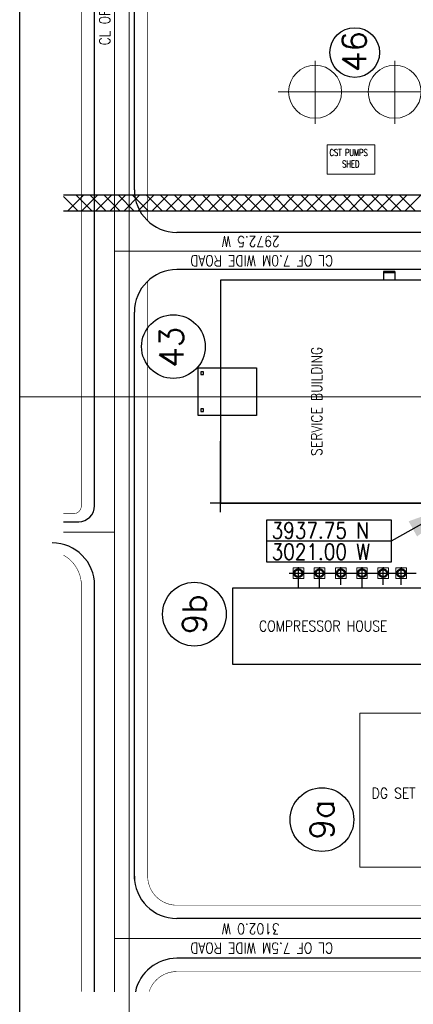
# Model space of a CAD drawing. Header units: inches. Extents: x 0 to 1564127, y -23460 to 23144100.
# Tile 57 of 215: x 239731 to 249010, y 174070 to 197257. Entities that reach past the tile are written whole.
import ezdxf
from ezdxf.enums import TextEntityAlignment as Align

# ---------------------------------------------------------------- set-up
doc = ezdxf.new("R2010")
doc.units = ezdxf.units.IN
doc.header["$LTSCALE"] = 1800
doc.header["$MEASUREMENT"] = 0
doc.linetypes.add('CENTER', pattern=[2, 1.25, -0.25, 0.25, -0.25])
doc.linetypes.add('CENTRE', pattern=[1.5, 0.75, -0.25, 0.25, -0.25])
doc.layers.get('0').update_dxf_attribs({"color": 253, "lineweight": 9})
for name, color, linetype in [('AIR RECEIVER', 241, 'Continuous'), ('AIR.LINE', 4, 'Continuous'), ('CEN', 2, 'CENTER'), ('CENTER', 10, 'CENTER'), ('COL', 1, 'Continuous'), ('DCL', 1, 'CENTER'), ('DIM', 4, 'Continuous'), ('DRYER', 3, 'Continuous'), ('GRID', 251, 'CENTER'), ('MOTHER PLOT$1$TEXT', 2, 'Continuous'), ('Road', 3, 'Continuous'), ('Road Sides', 11, 'Continuous'), ('TEXT', 3, 'Continuous'), ('WALL', 6, 'Continuous')]:
    doc.layers.add(name, color=color, linetype=linetype)
doc.layers.add('CL', color=8, linetype='CENTER', lineweight=15)
doc.layers.add('TRENCH-TRESTLE', color=6, linetype='Continuous', lineweight=30)
doc.styles.add('ROMANS', font='romans.shx')
doc.dimstyles.new('SSS', dxfattribs={"dimscale": 100, "dimtxt": 2.5, "dimasz": 3, "dimexe": 0.5, "dimexo": 0.5, "dimgap": 1, "dimtad": 1, "dimdec": 0, "dimdsep": 46, "dimtxsty": 'ROMANS', "dimcen": 4, "dimdle": 1.5, "dimclrd": 1, "dimclre": 1, "dimclrt": 3, "dimadec": 0, "dimazin": 0, "dimtfac": 0.2, "dimtdec": 0, "dimtix": 1, "dimtmove": 0, "dimatfit": 3, "dimfxl": 1, "dimtolj": 1, "dimtzin": 0, "dimarcsym": 0})

msp = doc.modelspace()

# ---------------------------------------------------------------- linework, layer by layer
at = {"color": 8, "linetype": 'CENTRE', "ltscale": 500}
for p, q in [((242309.91, 173469.02), (242309.91, 204198.35)), ((284165.89, 188372.48), (239730.81, 188372.48))]:
    msp.add_line(p, q, dxfattribs=at)
at = {"color": 8}
for p, q in [((246695.14, 196287.49, 271.2), (246695.14, 194808.21, 271.2)), ((248570.14, 196287.49, 271.2), (248570.14, 194808.21, 271.2)), ((249276.35, 195559.98, 271.2), (245825.35, 195559.98, 271.2)), ((246978.26, 194309.98, 271.2), (246978.26, 193622.48, 271.2)), ((248103.26, 194309.98, 271.2), (246978.26, 194309.98, 271.2)), ((248103.26, 193622.48, 271.2), (248103.26, 194309.98, 271.2)), ((246978.26, 193622.48, 271.2), (248103.26, 193622.48, 271.2))]:
    msp.add_line(p, q, dxfattribs=at)
at = {"color": 8, "linetype": 'ByBlock'}
for p, q in [((241106.75, 192747.21), (240763.22, 193090.74)), ((241233.03, 193122.48), (240857.75, 192747.2)), ((241438.19, 192747.22), (241062.93, 193122.48)), ((241564.49, 193122.48), (241189.22, 192747.21)), ((241769.64, 192747.23), (241394.39, 193122.48)), ((241895.94, 193122.48), (241520.68, 192747.22)), ((242101.08, 192747.24), (241725.84, 193122.48)), ((242227.4, 193122.48), (241852.15, 192747.24)), ((242432.53, 192747.25), (242057.3, 193122.48)), ((242558.85, 193122.48), (242183.62, 192747.25)), ((242763.98, 192747.27), (242388.76, 193122.48)), ((242890.31, 193122.48), (242515.08, 192747.26)), ((243095.42, 192747.28), (242720.21, 193122.48)), ((243221.77, 193122.48), (242846.55, 192747.27)), ((243426.87, 192747.29), (243051.67, 193122.48)), ((243553.22, 193122.48), (243178.02, 192747.28)), ((243758.31, 192747.3), (243383.12, 193122.48)), ((243884.68, 193122.48), (243509.48, 192747.29)), ((244089.76, 192747.31), (243714.58, 193122.48)), ((244216.14, 193122.48), (243840.95, 192747.3)), ((244421.2, 192747.32), (244046.04, 193122.48)), ((244547.59, 193122.48), (244172.42, 192747.31)), ((244752.65, 192747.33), (244377.49, 193122.48)), ((244879.05, 193122.48), (244503.89, 192747.32)), ((245084.09, 192747.34), (244708.95, 193122.48)), ((245210.51, 193122.48), (244835.35, 192747.33)), ((245415.54, 192747.35), (245040.41, 193122.48)), ((245541.96, 193122.48), (245166.82, 192747.34)), ((245746.99, 192747.36), (245371.86, 193122.48)), ((245873.42, 193122.48), (245498.29, 192747.35)), ((246078.43, 192747.37), (245703.32, 193122.48)), ((246204.87, 193122.48), (245829.75, 192747.36)), ((246409.88, 192747.38), (246034.78, 193122.48)), ((246536.33, 193122.48), (246161.22, 192747.38)), ((246741.32, 192747.39), (246366.23, 193122.48)), ((246867.79, 193122.48), (246492.69, 192747.39)), ((247072.77, 192747.4), (246697.69, 193122.48)), ((247199.24, 193122.48), (246824.16, 192747.4)), ((247404.21, 192747.42), (247029.14, 193122.48)), ((247530.7, 193122.48), (247155.62, 192747.41)), ((247735.66, 192747.43), (247360.6, 193122.48)), ((247862.16, 193122.48), (247487.09, 192747.42)), ((248067.1, 192747.44), (247692.06, 193122.48)), ((248193.61, 193122.48), (247818.56, 192747.43)), ((248398.55, 192747.45), (248023.51, 193122.48)), ((248525.07, 193122.48), (248150.02, 192747.44)), ((248730, 192747.46), (248354.97, 193122.48)), ((248856.52, 193122.48), (248481.49, 192747.45)), ((249061.44, 192747.47), (248686.43, 193122.48)), ((249187.98, 193122.48), (248812.96, 192747.46))]:
    msp.add_line(p, q, dxfattribs=at)
at = {"color": 8, "linetype": 'Continuous', "ltscale": 0.2}
for points in [[(246175.06, 184097.88), (246425.06, 184097.88), (246425.06, 184347.88), (246175.06, 184347.88)], [(246675.07, 184097.88), (246925.07, 184097.88), (246925.07, 184347.88), (246675.07, 184347.88)], [(247175.06, 184097.88), (247425.06, 184097.88), (247425.06, 184347.88), (247175.06, 184347.88)], [(247675.07, 184097.88), (247925.07, 184097.88), (247925.07, 184347.88), (247675.07, 184347.88)], [(248175.07, 184097.88), (248425.07, 184097.88), (248425.07, 184347.88), (248175.07, 184347.88)], [(248601.31, 184097.88), (248851.31, 184097.88), (248851.31, 184347.88), (248601.31, 184347.88)]]:
    msp.add_lwpolyline(points, close=True, dxfattribs=at)
at = {"color": 8}
msp.add_lwpolyline([(247747.53, 180926.1), (247747.53, 177301.1), (249497.53, 177301.1), (249497.53, 180926.1)], close=True, dxfattribs=at)
at = {"color": 8, "linetype": 'ByBlock'}
for centre in [(246695.14, 195559.98, 271.2), (248570.14, 195559.98, 271.2)]:
    msp.add_circle(centre, 625, dxfattribs=at)
at = {"layer": 'AIR RECEIVER', "color": 8}
for centre in [(246300.06, 184222.75), (246800.06, 184222.75), (247300.06, 184222.75), (247800.06, 184222.75), (248300.06, 184222.75), (248726.3, 184222.75)]:
    msp.add_circle(centre, 104.38, dxfattribs=at)
at = {"layer": 'AIR.LINE', "color": 8}
for p, q in [((246291.37, 184326.76, 0), (246291.38, 184342.48, 0)), ((246308.99, 184326.74, 0), (246308.99, 184342.48, 0)), ((246791.37, 184326.76, 0), (246791.38, 184342.48, 0)), ((246809, 184326.74, 0), (246809, 184342.48, 0)), ((247291.37, 184326.76, 0), (247291.38, 184342.48, 0)), ((247308.99, 184326.74, 0), (247308.99, 184342.48, 0)), ((247791.37, 184326.76, 0), (247791.38, 184342.48, 0)), ((247808.99, 184326.74, 0), (247808.99, 184342.48, 0)), ((248291.37, 184326.76, 0), (248291.38, 184342.48, 0)), ((248309, 184326.74, 0), (248309, 184342.48, 0)), ((248717.62, 184326.76, 0), (248717.62, 184342.48, 0)), ((248735.24, 184326.74, 0), (248735.24, 184342.48, 0))]:
    msp.add_line(p, q, dxfattribs=at)
at = {"layer": 'CEN', "color": 8, "linetype": 'CENTER', "ltscale": 10}
for p, q in [((246300.07, 183886.53), (246300.05, 184355.55)), ((246800.08, 183891.8), (246800.06, 184355.55)), ((247300.06, 183945.3), (247300.06, 184355.55)), ((247800.08, 183891.27), (247800.06, 184355.55)), ((248300.08, 183951.74), (248300.06, 184355.55)), ((248726.33, 183951.74), (248726.3, 184355.55)), ((246080.27, 184222.75), (249074.19, 184222.75))]:
    msp.add_line(p, q, dxfattribs=at)
at = {"layer": 'CENTER', "color": 8, "ltscale": 7}
for centre in [(246300.06, 184222.75), (246800.06, 184222.75), (246800.06, 184222.75), (247300.06, 184222.75), (247300.06, 184222.75), (247800.06, 184222.75), (248300.06, 184222.75), (248726.3, 184222.75)]:
    msp.add_circle(centre, 81.25, dxfattribs=at)
at = {"layer": 'CL', "color": 8, "ltscale": 100}
for p, q in [((241966.16, 174367.11), (241966.16, 201959.23)), ((288435.07, 191809.98), (241966.16, 191809.98)), ((240763.22, 185184.98), (241966.16, 185184.98)), ((288434.91, 175622.48), (241966.16, 175622.48))]:
    msp.add_line(p, q, dxfattribs=at)
at = {"layer": 'COL', "color": 8}
for points in [[(244002.41, 188966.24), (244002.41, 188903.74), (244064.91, 188903.74), (244064.91, 188966.24)], [(244002.41, 188091.24), (244002.41, 188028.74), (244064.91, 188028.74), (244064.91, 188091.24)]]:
    msp.add_lwpolyline(points, close=True, dxfattribs=at)
at = {"layer": 'DCL', "color": 8}
for p, q in [((246286.34, 184340.97, 0), (246286.34, 184346.91, 0)), ((246313.82, 184341.19, 0), (246313.82, 184346.91, 0)), ((246786.34, 184340.97, 0), (246786.34, 184346.91, 0)), ((246813.82, 184341.19, 0), (246813.82, 184346.91, 0)), ((247286.34, 184340.97, 0), (247286.34, 184346.91, 0)), ((247313.82, 184341.19, 0), (247313.82, 184346.91, 0)), ((247786.34, 184340.97, 0), (247786.34, 184346.91, 0)), ((247813.82, 184341.19, 0), (247813.82, 184346.91, 0)), ((248286.34, 184340.97, 0), (248286.34, 184346.91, 0)), ((248313.82, 184341.19, 0), (248313.82, 184346.91, 0)), ((248712.59, 184340.97, 0), (248712.59, 184346.91, 0)), ((248740.07, 184341.19, 0), (248740.07, 184346.91, 0))]:
    msp.add_line(p, q, dxfattribs=at)
at = {"layer": 'DIM'}
for points in [[(244466.16, 185872.49), (249341.16, 185872.35), (249341.16, 191122.49), (244466.16, 191122.49)], [(244750.08, 182079), (249350.08, 182079), (249350.08, 183866.5), (244750.08, 183866.5)]]:
    msp.add_lwpolyline(points, close=True, dxfattribs=at)
at = {"layer": 'DRYER', "color": 8}
for p, q in [((246284.2, 184345.37, 0), (246315.95, 184345.37, 0)), ((246284.2, 184342.48, 0), (246284.2, 184345.37, 0)), ((246315.95, 184342.48, 0), (246284.2, 184342.48, 0)), ((246287.79, 184345.37, 0), (246287.79, 184345.55, 0)), ((246312.37, 184345.55, 0), (246287.79, 184345.55, 0)), ((246312.37, 184345.37, 0), (246312.37, 184345.55, 0)), ((246315.95, 184345.37, 0), (246315.95, 184342.48, 0)), ((246784.2, 184345.37, 0), (246815.95, 184345.37, 0)), ((246784.2, 184342.48, 0), (246784.2, 184345.37, 0)), ((246815.95, 184342.48, 0), (246784.2, 184342.48, 0)), ((246787.79, 184345.37, 0), (246787.79, 184345.55, 0)), ((246812.37, 184345.55, 0), (246787.79, 184345.55, 0)), ((246812.37, 184345.37, 0), (246812.37, 184345.55, 0)), ((246815.95, 184345.37, 0), (246815.95, 184342.48, 0)), ((247284.2, 184345.37, 0), (247315.95, 184345.37, 0)), ((247284.2, 184342.48, 0), (247284.2, 184345.37, 0)), ((247315.95, 184342.48, 0), (247284.2, 184342.48, 0)), ((247287.79, 184345.37, 0), (247287.79, 184345.55, 0)), ((247312.37, 184345.55, 0), (247287.79, 184345.55, 0)), ((247312.37, 184345.37, 0), (247312.37, 184345.55, 0)), ((247315.95, 184345.37, 0), (247315.95, 184342.48, 0)), ((247784.2, 184345.37, 0), (247815.95, 184345.37, 0)), ((247784.2, 184342.48, 0), (247784.2, 184345.37, 0)), ((247815.95, 184342.48, 0), (247784.2, 184342.48, 0)), ((247787.79, 184345.37, 0), (247787.79, 184345.55, 0)), ((247812.37, 184345.55, 0), (247787.79, 184345.55, 0)), ((247812.37, 184345.37, 0), (247812.37, 184345.55, 0)), ((247815.95, 184345.37, 0), (247815.95, 184342.48, 0)), ((248284.21, 184345.37, 0), (248315.96, 184345.37, 0)), ((248284.21, 184342.48, 0), (248284.21, 184345.37, 0)), ((248315.96, 184342.48, 0), (248284.21, 184342.48, 0)), ((248287.79, 184345.37, 0), (248287.79, 184345.55, 0)), ((248312.37, 184345.55, 0), (248287.79, 184345.55, 0)), ((248312.37, 184345.37, 0), (248312.37, 184345.55, 0)), ((248315.96, 184345.37, 0), (248315.96, 184342.48, 0)), ((248710.45, 184345.37, 0), (248742.2, 184345.37, 0)), ((248710.45, 184342.48, 0), (248710.45, 184345.37, 0)), ((248742.2, 184342.48, 0), (248710.45, 184342.48, 0)), ((248714.04, 184345.37, 0), (248714.04, 184345.55, 0)), ((248738.62, 184345.55, 0), (248714.04, 184345.55, 0)), ((248738.62, 184345.37, 0), (248738.62, 184345.55, 0)), ((248742.2, 184345.37, 0), (248742.2, 184342.48, 0))]:
    msp.add_line(p, q, dxfattribs=at)
at = {"layer": 'GRID', "color": 8, "ltscale": 750}
for p, q in [((244466.16, 185663.24), (244466.16, 187335.34)), ((249828.6, 185872.49), (244223.6, 185872.49))]:
    msp.add_line(p, q, dxfattribs=at)
at = {"layer": 'MOTHER PLOT$1$TEXT', "color": 8}
for centre, radius in [((247628.26, 196484.2, 306.87), 584.97), ((243353.99, 189559.03, -65.33), 750), ((243848.66, 183257.81, -654.49), 750), ((246856.45, 178419.93, -350.38), 750)]:
    msp.add_circle(centre, radius, dxfattribs=at)
at = {"layer": 'Road', "color": 8, "ltscale": 100}
for p, q in [((241497.41, 185809.85), (241497.41, 201959.23)), ((242434.91, 193247.36), (242434.91, 201959.23)), ((242437.66, 177017.05), (242434.91, 190372.36)), ((240763.22, 185434.98), (241122.77, 185434.98)), ((241497.41, 174367.11), (241497.41, 183934.85)), ((249278.66, 176091.23), (243435.27, 176091.23)), ((252716.16, 175153.73), (243435.27, 175153.73))]:
    msp.add_line(p, q, dxfattribs=at)
at = {"layer": 'Road', "color": 8}
for p, q in [((286966.16, 192247.48), (243435.27, 192247.48)), ((286966.16, 191372.48), (243435.27, 191372.48))]:
    msp.add_line(p, q, dxfattribs=at)
at = {"layer": 'Road', "color": 8, "ltscale": 100}
for centre, radius, start, end in [((243434.91, 193247.48), 1000, 180, 270), ((241122.41, 185809.98, 0), 375, 270, 0), ((240497.41, 183934.98), 1000, 0, 90), ((243434.91, 177091.22), 1000, 180, 270), ((243434.91, 174153.72), 1000, 90, 167.679087)]:
    msp.add_arc(centre, radius, start, end, dxfattribs=at)
at = {"layer": 'Road', "color": 8}
msp.add_arc((243434.91, 190372.48), 1000, 90, 180, dxfattribs=at)
at = {"layer": 'Road Sides', "color": 161, "linetype": 'ByBlock'}
msp.add_line((248485.14, 184979.97), (245559.41, 184979.97), dxfattribs=at)
for points in [[(239730.81, 205032.15), (290733.64, 205032.15), (290733.64, 170189.07), (239730.81, 170189.07)], [(245559.41, 185481.07), (248485.14, 185481.07), (248485.14, 184478.88), (245559.41, 184478.88)]]:
    msp.add_lwpolyline(points, close=True, dxfattribs=at)
at = {"layer": 'Road Sides', "color": 8, "ltscale": 100, "const_width": 12.5}
for points in [[(241184.91, 185809.85), (241184.91, 201959.23)], [(242747.41, 192521.18), (242747.41, 201959.23)], [(242747.41, 177091.2), (242747.41, 191098.54)], [(241184.91, 174367.11), (241184.91, 184030.27)], [(250004.84, 176403.72), (243435.27, 176403.72)], [(253442.35, 174841.22), (243435.27, 174841.22)]]:
    msp.add_lwpolyline(points, dxfattribs=at)
for points in [[(240997.41, 185622.48, 0.41421356), (241184.91, 185809.98)], [(241184.91, 183934.98, 0.27380215), (240763.22, 184647.32, 0.27380215)]]:
    msp.add_lwpolyline(points, format="xyb", dxfattribs=at)
at = {"layer": 'Road Sides', "color": 8, "ltscale": 100, "const_width": 12.5, "elevation": 0}
msp.add_lwpolyline([(240763.22, 185622.48), (240997.77, 185622.48)], dxfattribs=at)
for points in [[(242747.41, 177091.2, 0.41421265), (243434.91, 176403.7)], [(243434.91, 174841.58, 0.32467532), (242781.25, 174367.11, 0.32467532)]]:
    msp.add_lwpolyline(points, format="xyb", dxfattribs=at)
at = {"layer": 'TRENCH-TRESTLE', "color": 8, "ltscale": 100}
for p, q in [((249903.66, 193122.48), (240763.22, 193122.48)), ((249528.66, 192747.48), (240763.22, 192747.48))]:
    msp.add_line(p, q, dxfattribs=at)
at = {"layer": 'WALL', "color": 8}
for p, q in [((248576.16, 191324.37), (248306.16, 191324.37)), ((248306.16, 191324.37), (248306.16, 191136.87)), ((248576.16, 191324.37), (248576.16, 191136.87)), ((248576.16, 191293.12), (248306.16, 191293.12)), ((244028.66, 188903.74), (244038.66, 188903.74)), ((244028.66, 188028.74), (244038.66, 188028.74))]:
    msp.add_line(p, q, dxfattribs=at)
msp.add_lwpolyline([(245309.91, 189055.62), (245309.91, 187939.37), (243939.91, 187939.37), (243939.91, 189055.62)], close=True, dxfattribs=at)

# ---------------------------------------------------------------- texts
at = {"color": 8, "style": 'ROMANS', "width": 0.724448}
for s, p in [('CST PUMPS', (247034.97, 194047.8, 271.2)), ('SHED', (247330.88, 193777.46, 271.2))]:
    msp.add_text(s, height=160.312, dxfattribs=at).set_placement(p)
at = {"layer": 'MOTHER PLOT$1$TEXT', "color": 8, "style": 'ROMANS'}
for s, p in [('46', (247618.29, 196505.83, 306.87)), ('43', (243308.27, 189542.86, -65.33)), ('9b', (243848.66, 183257.81, -654.49)), ('9a', (246856.45, 178419.93, -350.38))]:
    msp.add_text(s, height=562.5, rotation=90, dxfattribs=at).set_placement(p, align=Align.MIDDLE_CENTER)
at = {"layer": 'TEXT', "color": 8, "style": 'ROMANS', "width": 0.85}
for s, rotation, p in [('CL OF 7.5M WIDE ROAD ', 90, (241860.52, 196653.16, -0.01)), ('2972.5 W', 180, (245859.31, 192158.6, -0.01)), ('CL OF 7.0M WIDE ROAD ', 180, (247119.94, 191706.5, -0.01)), ('SERVICE BUILDING', 90, (246858, 186984.59)), ('3102.0 W', 180, (245859.31, 175971.51, -0.01)), ('CL OF 7.5M WIDE ROAD ', 180, (247119.94, 175519.41, -0.01))]:
    msp.add_text(s, height=250, rotation=rotation, dxfattribs=at).set_placement(p)
at = {"layer": 'TEXT', "color": 3, "style": 'ROMANS', "width": 0.85}
for s, p in [('3937.75 N', (245669.81, 185040.6)), ('3021.00 W', (245669.81, 184539.51))]:
    msp.add_text(s, height=375, dxfattribs=at).set_placement(p)
at = {"layer": 'TEXT', "color": 8, "style": 'ROMANS', "width": 0.85}
for s, p in [('COMPRESSOR HOUSE', (245372.67, 182852.14)), ('DG SET', (248029.31, 178917.39, 0))]:
    msp.add_text(s, height=250, dxfattribs=at).set_placement(p)

# ---------------------------------------------------------------- leaders
at = {"color": 8, "linetype": 'ByBlock'}
msp.add_leader([(250091.16, 185872.48), (248485.14, 184979.97)], dimstyle='SSS', override={"dimscale": 5000, "dimasz": 0.25, "dimtad": 0, "dimfxl": 0.18, "dimarcsym": 1}, dxfattribs=at)

doc.saveas('drawing.dxf')
